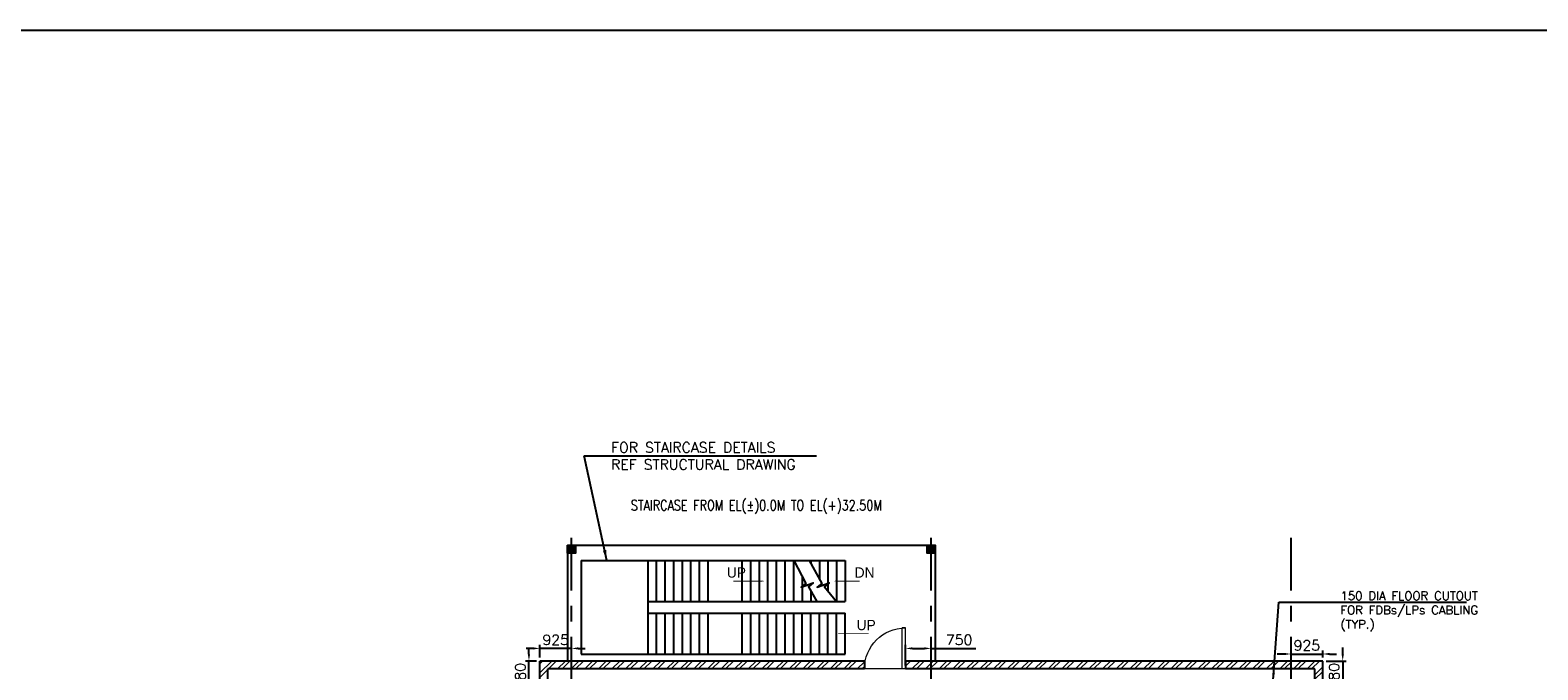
# Model space of a CAD drawing. Header units: inches. Extents: x 0 to 1544102, y -287698 to 23144100.
# Tile 74 of 256: x 522414 to 566418, y -132865 to -114173. Entities that reach past the tile are written whole.
import ezdxf

# ---------------------------------------------------------------- set-up
doc = ezdxf.new("R2010")
doc.units = ezdxf.units.IN
doc.header["$LTSCALE"] = 1800
doc.header["$MEASUREMENT"] = 0
doc.linetypes.add('CENTER', pattern=[2, 1.25, -0.25, 0.25, -0.25])
doc.layers.get('0').update_dxf_attribs({"color": 253, "lineweight": 9})
for name, color, linetype in [('1', 7, 'Continuous'), ('COL', 1, 'Continuous'), ('DIM', 4, 'Continuous'), ('GRID', 251, 'CENTER'), ('STAIR', 2, 'Continuous'), ('TEXT', 3, 'Continuous'), ('WALL', 6, 'Continuous'), ('WALL1', 6, 'Continuous')]:
    doc.layers.add(name, color=color, linetype=linetype)
for name, color, linetype, lineweight in [('A-DOOR', 31, 'Continuous', 9), ('CONCRETE', 145, 'Continuous', 15), ('WALL HATCH', 251, 'Continuous', 13)]:
    doc.layers.add(name, color=color, linetype=linetype, lineweight=lineweight)
doc.styles.add('HTX11', font='O8111901')
doc.styles.add('ROAMNS', font='ROMANS.shx')
doc.styles.add('ROMANS', font='romans.shx')
doc.dimstyles.new('DIM INT 1', dxfattribs={"dimtxt": 300, "dimasz": 200, "dimexe": 100, "dimexo": 100, "dimgap": 100, "dimtad": 1, "dimdec": 0, "dimzin": 13, "dimdsep": 46, "dimlunit": 5, "dimtxsty": 'ROAMNS', "dimblk1": 'CLOSEDBLANK', "dimcen": 0.09, "dimclrd": 9, "dimclre": 9, "dimclrt": 4, "dimadec": 0, "dimazin": 0, "dimtfac": 1, "dimtdec": 0, "dimtix": 1, "dimtmove": 2, "dimatfit": 3, "dimfxl": 1, "dimtolj": 1, "dimtzin": 13, "dimarcsym": 0})
doc.dimstyles.new('USER175', dxfattribs={"dimscale": 175, "dimtxt": 2, "dimasz": 1.75, "dimexe": 0, "dimexo": 0, "dimgap": 0.5, "dimtad": 1, "dimdec": 0, "dimzin": 0, "dimdsep": 46, "dimtxsty": 'ROMANS', "dimcen": 0, "dimclrd": 4, "dimclre": 4, "dimclrt": 4, "dimadec": 0, "dimazin": 0, "dimtfac": 0.09, "dimtdec": 0, "dimtix": 1, "dimtofl": 0, "dimtmove": 0, "dimatfit": 3, "dimfxl": 1, "dimtolj": 1, "dimtzin": 0, "dimarcsym": 0})

# ---------------------------------------------------------------- blocks, each defined once
blk = doc.blocks.new('M_Fire Door Single - 1200 x 2100mm FPD1-Level 1')
at = {"layer": 'A-DOOR'}
for p, q in [((500, -115), (500, -1315)), ((600, -115), (500, -115)), ((600, -115), (600, -1315)), ((600, -1315), (500, -1315))]:
    blk.add_line(p, q, dxfattribs=at)
blk.add_arc((600, -115), 1200, 180, 270, dxfattribs=at)
blk = doc.blocks.new('*D1046')
at = {"layer": 'DIM', "color": 9, "lineweight": -2, "transparency": 16777216}
for p, q in [((547964, -132738), (547964, -132138)), ((548164, -132238), (548514, -132238)), ((548714, -132738), (548714, -132138)), ((548714, -132238), (550013, -132238))]:
    blk.add_line(p, q, dxfattribs=at)
at = {"layer": 'DIM', "color": 9, "transparency": 16777216}
for points in [[(548164, -132205), (548164, -132271), (547964, -132238)], [(548514, -132205), (548514, -132271), (548714, -132238)]]:
    blk.add_solid(points, dxfattribs=at)
at = {"layer": 'DIM', "color": 4, "transparency": 16777216, "insert": (549527, -131988), "char_height": 300, "attachment_point": 5, "style": 'ROAMNS'}
blk.add_mtext('\\A1;750', dxfattribs=at)
blk = doc.blocks.new('_ClosedBlank')
at = {"color": 0, "linetype": 'ByBlock', "lineweight": -2}
for p, q in [((-1, 0.17), (0, 0)), ((-1, 0.17), (-1, -0.17)), ((0, 0), (-1, -0.17))]:
    blk.add_line(p, q, dxfattribs=at)
blk = doc.blocks.new('*D1484')
at = {"layer": '1', "color": 9, "lineweight": -2, "transparency": 16777216}
for p, q in [((559014, -132402), (558814, -132402)), ((559214, -132508), (559214, -132302)), ((559214, -132402), (560139, -132402)), ((560139, -132508), (560139, -132302)), ((560339, -132402), (560539, -132402))]:
    blk.add_line(p, q, dxfattribs=at)
at = {"layer": '1', "color": 9, "transparency": 16777216}
for points in [[(559014, -132368), (559014, -132435), (559214, -132402)], [(560339, -132368), (560339, -132435), (560139, -132402)]]:
    blk.add_solid(points, dxfattribs=at)
at = {"layer": '1', "color": 4, "transparency": 16777216, "insert": (559676, -132152), "char_height": 300, "attachment_point": 5, "style": 'ROAMNS'}
blk.add_mtext('\\A1;925', dxfattribs=at)
blk = doc.blocks.new('*D1485')
at = {"layer": '1', "color": 9, "lineweight": -2, "transparency": 16777216}
for p, q in [((560723, -132408), (560723, -132208)), ((560239, -132608), (560823, -132608)), ((560723, -132608), (560723, -133488)), ((560009, -133488), (560823, -133488)), ((560723, -133688), (560723, -133888))]:
    blk.add_line(p, q, dxfattribs=at)
at = {"layer": '1', "color": 9, "transparency": 16777216}
for points in [[(560690, -132408), (560757, -132408), (560723, -132608)], [(560690, -133688), (560757, -133688), (560723, -133488)]]:
    blk.add_solid(points, dxfattribs=at)
at = {"layer": '1', "color": 4, "transparency": 16777216, "insert": (560473, -133048), "char_height": 300, "attachment_point": 5, "rotation": 90, "style": 'ROAMNS'}
blk.add_mtext('\\A1;880', dxfattribs=at)
blk = doc.blocks.new('*D1486')
at = {"layer": '1', "color": 9, "lineweight": -2, "transparency": 16777216}
for p, q in [((537089, -132238), (536889, -132238)), ((537289, -132508), (537289, -132138)), ((538214, -132238), (537289, -132238)), ((538214, -132508), (538214, -132138)), ((538414, -132238), (538614, -132238))]:
    blk.add_line(p, q, dxfattribs=at)
at = {"layer": '1', "color": 9, "transparency": 16777216}
for points in [[(537089, -132205), (537089, -132271), (537289, -132238)], [(538414, -132205), (538414, -132271), (538214, -132238)]]:
    blk.add_solid(points, dxfattribs=at)
at = {"layer": '1', "color": 4, "transparency": 16777216, "insert": (537751, -131988), "char_height": 300, "attachment_point": 5, "style": 'ROAMNS'}
blk.add_mtext('\\A1;925', dxfattribs=at)
blk = doc.blocks.new('*D1487')
at = {"layer": '1', "color": 9, "lineweight": -2, "transparency": 16777216}
for p, q in [((536972, -132408), (536972, -132208)), ((537189, -132608), (536872, -132608)), ((536972, -133488), (536972, -132608)), ((537189, -133488), (536872, -133488)), ((536972, -133688), (536972, -133888))]:
    blk.add_line(p, q, dxfattribs=at)
at = {"layer": '1', "color": 9, "transparency": 16777216}
for points in [[(536939, -132408), (537005, -132408), (536972, -132608)], [(536939, -133688), (537005, -133688), (536972, -133488)]]:
    blk.add_solid(points, dxfattribs=at)
at = {"layer": '1', "color": 4, "transparency": 16777216, "insert": (536722, -133048), "char_height": 300, "attachment_point": 5, "rotation": 90, "style": 'ROAMNS'}
blk.add_mtext('\\A1;880', dxfattribs=at)

msp = doc.modelspace()

# ---------------------------------------------------------------- hatches: boundary and pattern name
at = {"layer": 'COL'}
h = msp.add_hatch(dxfattribs=at)
h.set_pattern_fill('ANSI31', color=1, scale=250, angle=180, style=0)
h.set_pattern_definition([(225, (534748.703, -134573.088), (22.09709, -22.09709), [])])
h.paths.add_polyline_path([(538328.7, -129453.09), (538328.7, -129223.09), (538098.7, -129223.09), (538098.7, -129453.09)])
h = msp.add_hatch(dxfattribs=at)
h.set_pattern_fill('ANSI31', color=1, scale=250, angle=180, style=0)
h.set_pattern_definition([(225, (545248.703, -134573.088), (22.09709, -22.09709), [])])
h.paths.add_polyline_path([(548828.7, -129453.09), (548828.7, -129223.09), (548598.7, -129223.09), (548598.7, -129453.09)])
at = {"layer": 'WALL HATCH'}
h = msp.add_hatch(dxfattribs=at)
h.set_pattern_fill('ANSI32', color=256, scale=750, style=0)
h.set_pattern_definition([(45, (-38000.13, -358625.13), (-198.87378, 198.87378), []), (45, (-37867.55, -358625.13), (-198.87378, 198.87378), [])])
h.paths.add_polyline_path([(559213.7, -132608.09), (548713.7, -132608.09), (548713.7, -132838.09), (559213.7, -132838.09)])
h.paths.add_polyline_path([(560138.7, -132608.09), (559213.7, -132608.09), (559213.7, -132838.09), (559908.7, -132838.09), (559908.7, -133488.09), (560138.7, -133488.09)])
h.paths.add_polyline_path([(538213.7, -132608.09), (537288.7, -132608.09), (537288.7, -133488.09), (537518.7, -133488.09), (537518.7, -132838.09), (538213.7, -132838.09)])
h.paths.add_polyline_path([(547963.7, -132608.09), (547963.7, -132838.09), (548713.7, -132838.09), (548713.7, -132608.09)])
h.paths.add_polyline_path([(546763.7, -132838.09), (546763.7, -132608.09), (538213.7, -132608.09), (538213.7, -132838.09)])
edge = h.paths.add_edge_path()
edge.add_line((559908.7, -146687.93), (559908.7, -153488.09))
edge.add_line((559908.7, -149738.09), (560138.7, -149738.09))
edge.add_line((560138.7, -149738.09), (560138.7, -147238.09))
edge.add_line((560138.7, -147238.09), (559908.7, -147238.09))
h.paths.add_polyline_path([(537518.7, -163988.09), (537288.7, -163988.09), (537288.7, -164608.09), (526788.7, -164608.09), (526788.7, -164838.09), (537518.7, -164838.09)])
h.paths.add_polyline_path([(537518.7, -157988.09), (537288.7, -157988.09), (537288.7, -160988.09), (537518.7, -160988.09)])
h.paths.add_polyline_path([(537288.7, -154988.09), (537518.7, -154988.09), (537518.7, -153488.09), (537288.7, -153488.09)])
h.paths.add_polyline_path([(537288.7, -149738.09), (537518.7, -149738.09), (537518.7, -146689.89), (537288.7, -146689.89)])
h.paths.add_polyline_path([(537518.7, -152238.09), (537288.7, -152238.09), (537288.7, -153488.09), (537518.7, -153488.09)])
h.paths.add_polyline_path([(537288.7, -144738.09), (537518.7, -144738.09), (537518.7, -143488.09), (537288.7, -143488.09)])
h.paths.add_polyline_path([(537518.7, -142238.09), (537288.7, -142238.09), (537288.7, -143488.09), (537518.7, -143488.09)])
h.paths.add_polyline_path([(537288.7, -134738.09), (537518.7, -134738.09), (537518.7, -133488.09), (537288.7, -133488.09)])
h.paths.add_polyline_path([(537518.7, -137738.09), (537288.7, -137738.09), (537288.7, -139238.09), (537518.7, -139238.09)])
h.paths.add_polyline_path([(559908.7, -134738.09), (560138.7, -134738.09), (560138.7, -133488.09), (559908.7, -133488.09)])
h.paths.add_polyline_path([(560138.7, -142238.09), (559908.7, -142238.09), (559908.7, -143488.09), (560138.7, -143488.09)])
h.paths.add_polyline_path([(559908.7, -139238.09), (560138.7, -139238.09), (560138.7, -137738.09), (559908.7, -137738.09)])
h.paths.add_polyline_path([(559908.7, -144738.09), (560138.7, -144738.09), (560138.7, -143488.09), (559908.7, -143488.09)])
h.paths.add_polyline_path([(559908.7, -154988.09), (560138.7, -154988.09), (560138.7, -152238.09), (559908.7, -152238.09)])
h.paths.add_polyline_path([(559908.7, -160988.09), (560138.7, -160988.09), (560138.7, -157988.09), (559908.7, -157988.09)])
h.paths.add_polyline_path([(560138.7, -163988.09), (559908.7, -163988.09), (559908.7, -164853.09), (560138.7, -164623.09)])

# ---------------------------------------------------------------- linework, layer by layer
at = {"layer": '1'}
msp.add_lwpolyline([(498457.71, -114173.09), (708709.5, -114173.09), (708709.5, -206481.81), (498457.71, -206481.81)], close=True, dxfattribs=at)
at = {"layer": 'COL'}
for points in [[(538098.7, -129223.09), (538328.7, -129223.09), (538328.7, -129453.09), (538098.7, -129453.09)], [(548598.7, -129223.09), (548828.7, -129223.09), (548828.7, -129453.09), (548598.7, -129453.09)]]:
    msp.add_lwpolyline(points, close=True, dxfattribs=at)
at = {"layer": 'CONCRETE'}
msp.add_line((547963.7, -132838.09), (546763.7, -132838.09), dxfattribs=at)
at = {"layer": 'GRID'}
for p, q in [((538213.7, -191748), (538213.7, -129011.77)), ((548713.7, -191748), (548713.7, -129011.77)), ((548713.7, -191748), (548713.7, -129011.77)), ((559213.7, -191748), (559213.7, -129011.77))]:
    msp.add_line(p, q, dxfattribs=at)
at = {"layer": 'STAIR', "linetype": 'Continuous'}
for p, q in [((538498.7, -129670.59), (545948.7, -129670.59)), ((538498.7, -129670.59), (538498.7, -132405.59)), ((540448.7, -130870.59), (540448.7, -129670.59)), ((540448.7, -130870.59), (540448.7, -129670.59)), ((540448.7, -130870.59), (540448.7, -129670.59)), ((540698.7, -130870.59), (540698.7, -129670.59)), ((540948.7, -130870.59), (540948.7, -129670.59)), ((541198.7, -130870.59), (541198.7, -129670.59)), ((541448.7, -130870.59), (541448.7, -129670.59)), ((541698.7, -130870.59), (541698.7, -129670.59)), ((541948.7, -130870.59), (541948.7, -129670.59)), ((542198.7, -130870.59), (542198.7, -129670.59)), ((543198.7, -130870.59), (543198.7, -129670.59)), ((543448.7, -130870.59), (543448.7, -129670.59)), ((543698.7, -130870.59), (543698.7, -129670.59)), ((543948.7, -130870.59), (543948.7, -129670.59)), ((544198.7, -130870.59), (544198.7, -129670.59)), ((544448.7, -130870.59), (544448.7, -129670.59)), ((544698.7, -130870.59), (544698.7, -129670.59)), ((545150.78, -129670.59), (546198.7, -129670.59)), ((545198.7, -129670.59), (545198.7, -129757.27)), ((545448.7, -129670.59), (545448.7, -130209.51)), ((545698.7, -129670.59), (545698.7, -130561.65)), ((545948.7, -129670.59), (545948.7, -130870.59)), ((546198.7, -129670.59), (546198.7, -130870.59)), ((544948.7, -130139.03), (544948.7, -130870.59)), ((545198.7, -130556.78), (545198.7, -130870.59)), ((540448.7, -131205.59), (540448.7, -130870.59)), ((540448.7, -130870.59), (546198.7, -130870.59)), ((545948.7, -130870.59), (546198.7, -130870.59)), ((540448.7, -132405.59), (540448.7, -131205.59)), ((540448.7, -131205.59), (546198.7, -131205.59)), ((540448.7, -132405.59), (540448.7, -131205.59)), ((540448.7, -132405.59), (540448.7, -131205.59)), ((540698.7, -132405.59), (540698.7, -131205.59)), ((540948.7, -132405.59), (540948.7, -131205.59)), ((541198.7, -132405.59), (541198.7, -131205.59)), ((541448.7, -132405.59), (541448.7, -131205.59)), ((541698.7, -132405.59), (541698.7, -131205.59)), ((541948.7, -132405.59), (541948.7, -131205.59)), ((542198.7, -132405.59), (542198.7, -131205.59)), ((543198.7, -132405.59), (543198.7, -131205.59)), ((543448.7, -132405.59), (543448.7, -131205.59)), ((543698.7, -132405.59), (543698.7, -131205.59)), ((543948.7, -132405.59), (543948.7, -131205.59)), ((544198.7, -132405.59), (544198.7, -131205.59)), ((544448.7, -132405.59), (544448.7, -131205.59)), ((544698.7, -132405.59), (544698.7, -131205.59)), ((544948.7, -132405.59), (544948.7, -131205.59)), ((545198.7, -132405.59), (545198.7, -131205.59)), ((545448.7, -132405.59), (545448.7, -131205.59)), ((545698.7, -132405.59), (545698.7, -131205.59)), ((545948.7, -132405.59), (545948.7, -131205.59)), ((546198.7, -132405.59), (546198.7, -131205.59)), ((538498.7, -132405.59), (546198.7, -132405.59))]:
    msp.add_line(p, q, dxfattribs=at)
at = {"layer": 'STAIR', "linetype": 'Continuous', "flags": 128}
for points in [[(544698.7, -129670.59), (545055.08, -130338.36), (544914.82, -130449.05), (545270.84, -130323.34), (545130.58, -130434.03), (545372.85, -130870.59)], [(545150.78, -129670.59), (545519.93, -130338.36), (545379.67, -130449.05), (545735.69, -130323.34), (545595.43, -130434.03), (545948.7, -130870.59)]]:
    msp.add_lwpolyline(points, dxfattribs=at)
for points in [[(543846.72, -130270.59, 0, 150, 0), (543492.03, -130270.59, 25, 25, 0), (542933.39, -130270.59, 25, 25, 0)], [(545869.06, -130270.59, 0, 150, 0), (546223.75, -130270.59, 25, 25, 0), (546620.63, -130270.59, 25, 25, 0)], [(545975.11, -131805.59, 0, 150, 0), (546329.8, -131805.59, 25, 25, 0), (546888.44, -131805.59, 25, 25, 0)]]:
    msp.add_lwpolyline(points, format="xyseb", dxfattribs=at)
at = {"layer": 'WALL'}
for p, q in [((538328.7, -129223.09), (548828.7, -129223.09)), ((548343.7, -129223.09), (548598.7, -129223.09)), ((548828.7, -129223.09), (548828.7, -132608.09)), ((538098.7, -129453.09), (538098.7, -132608.09))]:
    msp.add_line(p, q, dxfattribs=at)
at = {"layer": 'WALL1'}
for p, q in [((537288.7, -164608.09), (537288.7, -132608.09)), ((546763.7, -132608.09), (537288.7, -132608.09)), ((537518.7, -164838.09), (537518.7, -132838.09)), ((546763.7, -132838.09), (537518.7, -132838.09)), ((546763.7, -132608.09), (546763.7, -132838.09)), ((560138.7, -132608.09), (547963.7, -132608.09)), ((547963.7, -132608.09), (547963.7, -132838.09)), ((559908.7, -132838.09), (547963.7, -132838.09)), ((559908.7, -164838.09), (559908.7, -132838.09)), ((560138.7, -164608.09), (560138.7, -132608.09))]:
    msp.add_line(p, q, dxfattribs=at)

# ---------------------------------------------------------------- block references
at = {"layer": 'A-DOOR', "xscale": -1, "rotation": 180}
msp.add_blockref('M_Fire Door Single - 1200 x 2100mm FPD1-Level 1', (547363.7, -132953.09), dxfattribs=at)

# ---------------------------------------------------------------- texts
at = {"layer": 'TEXT', "linetype": 'Continuous', "style": 'HTX11'}
for s, p in [('UP', (542748.46, -130170.59)), ('DN', (546479.4, -130170.59)), ('UP', (546536.4, -131705.59))]:
    msp.add_text(s, height=300, dxfattribs=at).set_placement(p)
at = {"layer": 'TEXT', "attachment_point": 1}
for s, insert, char_height, width, style in [('FOR STAIRCASE DETAILS REF STRUCTURAL DRAWING', (539370.42, -126215.35), 300, 6129.9815, 'ROAMNS'), ('150 DIA FLOOR CUTOUT  FOR FDBs/LPs CABLING (TYP.)', (560658.1, -130574.44), 250, 4925.8907, 'ROMANS')]:
    msp.add_mtext(s, dxfattribs=dict(at, insert=insert, char_height=char_height, width=width, style=style))
at = {"layer": 'TEXT', "insert": (539946.68, -127906.94), "char_height": 300, "attachment_point": 1, "style": 'ROAMNS'}
msp.add_mtext_dynamic_manual_height_columns('{\\W0.8;STAIRCASE FROM EL(%%P)0.0M TO EL(+)32.50M}', width=6932.3139, gutter_width=1, heights=[0], dxfattribs=at)

# ---------------------------------------------------------------- dimensions: what is measured, and where the dimension line sits
at = {"layer": '1'}
for base, p1, p2, picture, middle in [((537288.7, -132238.09), (538213.7, -132608.09), (537288.7, -132608.09), '*D1486', (537751.2, -131988.09)), ((560138.7, -132401.71), (559213.7, -132608.09), (560138.7, -132608.09), '*D1484', (559676.2, -132151.71))]:
    dim = msp.add_linear_dim(base=base, p1=p1, p2=p2, dimstyle='DIM INT 1', dxfattribs=at)
    dim.commit()
    dim.dimension.update_dxf_attribs({"geometry": picture, "text_midpoint": middle})
for base, p1, p2, picture, middle in [((536972.13, -132608.09), (537288.7, -133488.09), (537288.7, -132608.09), '*D1487', (536722.13, -133048.09)), ((560723.28, -133488.09), (560138.7, -132608.09), (559908.7, -133488.09), '*D1485', (560473.28, -133048.09))]:
    dim = msp.add_linear_dim(base=base, p1=p1, p2=p2, angle=90, dimstyle='DIM INT 1', dxfattribs=at)
    dim.commit()
    dim.dimension.update_dxf_attribs({"geometry": picture, "text_midpoint": middle})
at = {"layer": 'DIM'}
dim = msp.add_linear_dim(base=(547963.7, -132238.09), p1=(548713.7, -132838.09), p2=(547963.7, -132838.09), dimstyle='DIM INT 1', override={"dimtmove": 0}, dxfattribs=at)
dim.commit()
dim.dimension.update_dxf_attribs({"geometry": '*D1046', "text_midpoint": (549526.81, -132238.09), "dimtype": 160})

# ---------------------------------------------------------------- leaders
at = {"layer": '1'}
msp.add_leader([(558695.86, -133153.74), (558857.96, -130882.92), (564336.36, -130882.92)], dimstyle='DIM INT 1', override={"dimgap": 100, "dimtad": 0}, dxfattribs=at)
at = {"layer": 'DIM'}
msp.add_leader([(539243.37, -129670.59), (538582.37, -126607.63), (545366.87, -126607.63)], dimstyle='USER175', dxfattribs=at)

doc.saveas('drawing.dxf')
